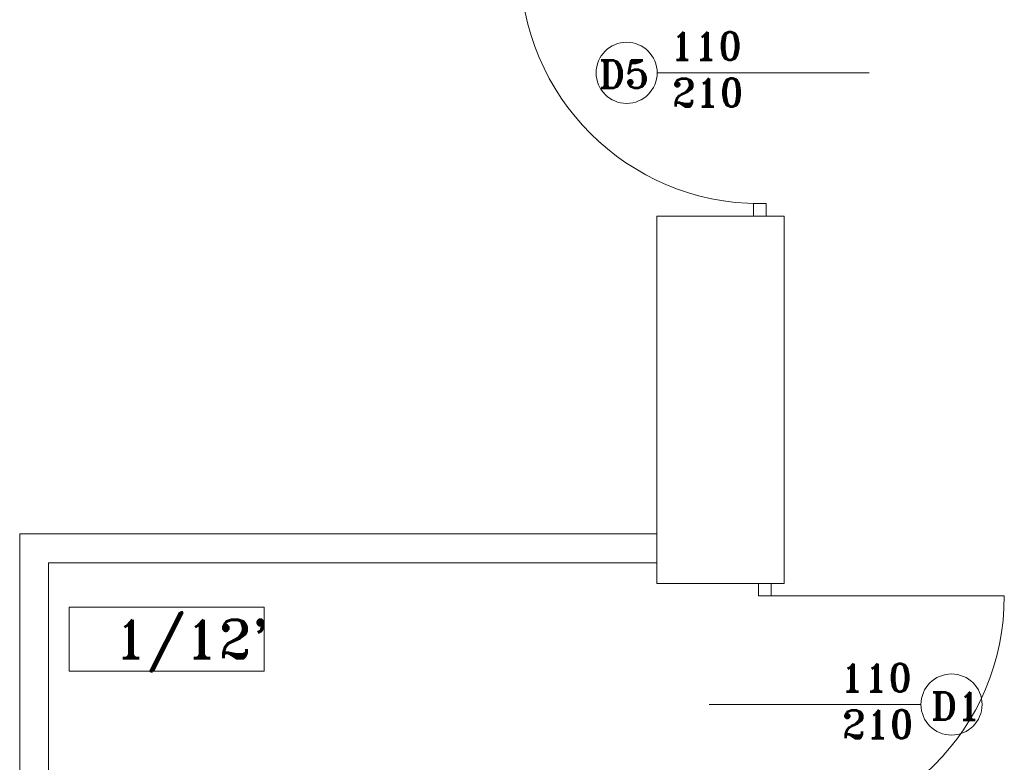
# Model space of a CAD drawing. Header units: millimetres. Extents: x -12354389001 to 271431, y -126469 to 48347.
# Tile 116 of 204: x -128342 to -127932, y -81873 to -81564. Entities that reach past the tile are written whole.
import ezdxf

# ---------------------------------------------------------------- set-up
doc = ezdxf.new("R2010")
doc.units = ezdxf.units.MM
for name, color, linetype, lineweight in [('IS_Text_Odbiornikow_Therm', 7, 'Continuous', 5), ('koncepcja linie przekrojowe', 252, 'Continuous', 20), ('LINIE PRZEKROJOWE', 7, 'Continuous', 13), ('OPISY', 255, 'Continuous', 9), ('stolarka', 252, 'Continuous', 9)]:
    doc.layers.add(name, color=color, linetype=linetype, lineweight=lineweight)
doc.styles.add('ROMANS-POTROJNY-0-8-W', font='ROMANT.SHX', dxfattribs={"width": 0.8})

# ---------------------------------------------------------------- blocks, each defined once
blk = doc.blocks.new('dfds')
at = {"layer": 'koncepcja linie przekrojowe', "color": 252, "linetype": 'Continuous', "lineweight": 13}
for p, q in [((-31967.75, 22594.95), (-31967.75, 22582.95)), ((-31967.75, 22582.95), (-32143.27, 22582.95)), ((-31967.75, 22582.95), (-31967.75, 22582.95))]:
    blk.add_line(p, q, dxfattribs=at)
at = {"layer": 'LINIE PRZEKROJOWE', "color": 252, "linetype": 'Continuous', "lineweight": 13}
for p, q in [((-31967.75, 22727.01), (-31914.75, 22727.01)), ((-31967.75, 22574.35), (-31967.75, 22727.01)), ((-31967.75, 22574.35), (-31967.75, 22727.01)), ((-31914.75, 22574.35), (-31914.75, 22727.01)), ((-32232.67, 22594.95), (-32232.67, 22424.95)), ((-31967.75, 22594.95), (-32232.67, 22594.95)), ((-32232.67, 22424.95), (-32232.67, 22594.95)), ((-32232.67, 22594.95), (-31967.75, 22594.95)), ((-32220.67, 22412.95), (-32220.67, 22582.95)), ((-32220.67, 22412.95), (-32220.67, 22582.95)), ((-32220.67, 22582.95), (-31967.75, 22582.95)), ((-31967.75, 22582.95), (-32220.67, 22582.95)), ((-32220.67, 22582.95), (-32220.67, 22412.95)), ((-31967.75, 22574.35), (-31914.75, 22574.35))]:
    blk.add_line(p, q, dxfattribs=at)
at = {"layer": 'OPISY', "color": 252, "linetype": 'Continuous', "lineweight": 13}
for p, q in [((-31967.62, 22786.63), (-31879.51, 22786.63)), ((-32212.1, 22564.45), (-32130.96, 22564.45)), ((-32212.1, 22537.83), (-32212.1, 22564.45)), ((-32130.96, 22564.45), (-32130.96, 22537.83)), ((-32130.96, 22537.83), (-32212.1, 22537.83)), ((-31857.92, 22523.97), (-31946.03, 22523.97))]:
    blk.add_line(p, q, dxfattribs=at)
for centre in [(-31980.31, 22786.63), (-31845.22, 22523.97)]:
    blk.add_circle(centre, 12.7, dxfattribs=at)
at = {"layer": 'stolarka', "color": 252, "linetype": 'Continuous', "lineweight": 13, "transparency": 33554684}
for p, q in [((-31927.56, 22727.01), (-31927.56, 22732.25)), ((-31927.56, 22732.25), (-31922.32, 22732.25)), ((-31922.32, 22732.25), (-31922.32, 22727.01)), ((-31922.32, 22727.01), (-31927.56, 22727.01)), ((-31920.18, 22574.35), (-31925.41, 22574.35)), ((-31925.41, 22574.35), (-31925.41, 22569.11)), ((-31920.18, 22569.11), (-31920.18, 22574.35)), ((-31925.41, 22569.11), (-31920.18, 22569.11)), ((-31922.8, 22569.11), (-31823.27, 22569.11))]:
    blk.add_line(p, q, dxfattribs=at)
for centre, start, end in [((-31924.94, 22831.77), 180, 270), ((-31922.8, 22569.11), 270, 0)]:
    blk.add_arc(centre, 99.52, start, end, dxfattribs=at)
at = {"layer": 'OPISY', "color": 252, "linetype": 'Continuous', "lineweight": 13, "style": 'ROMANS-POTROJNY-0-8-W'}
for s, height, p in [('D5', 11.574, (-31991.87, 22780.31)), ("1/12'", 16, (-32193.24, 22543.2)), ('D1', 11.574, (-31853.78, 22517.59))]:
    blk.add_text(s, height=height, dxfattribs=at).set_placement(p)
at = {"layer": 'stolarka', "color": 252, "linetype": 'Continuous', "lineweight": 13, "style": 'ROMANS-POTROJNY-0-8-W'}
for s, p in [('110', (-31962.1, 22792.03)), ('210', (-31961.46, 22772.7)), ('110', (-31891.4, 22529.37)), ('210', (-31890.76, 22510.03))]:
    blk.add_text(s, height=11.574, dxfattribs=at).set_placement(p)

msp = doc.modelspace()

# ---------------------------------------------------------------- block references
at = {"layer": 'IS_Text_Odbiornikow_Therm', "color": 7, "ltscale": 0.5}
msp.add_blockref('dfds', (-96109.164, -104372.956), dxfattribs=at)

doc.saveas('drawing.dxf')
